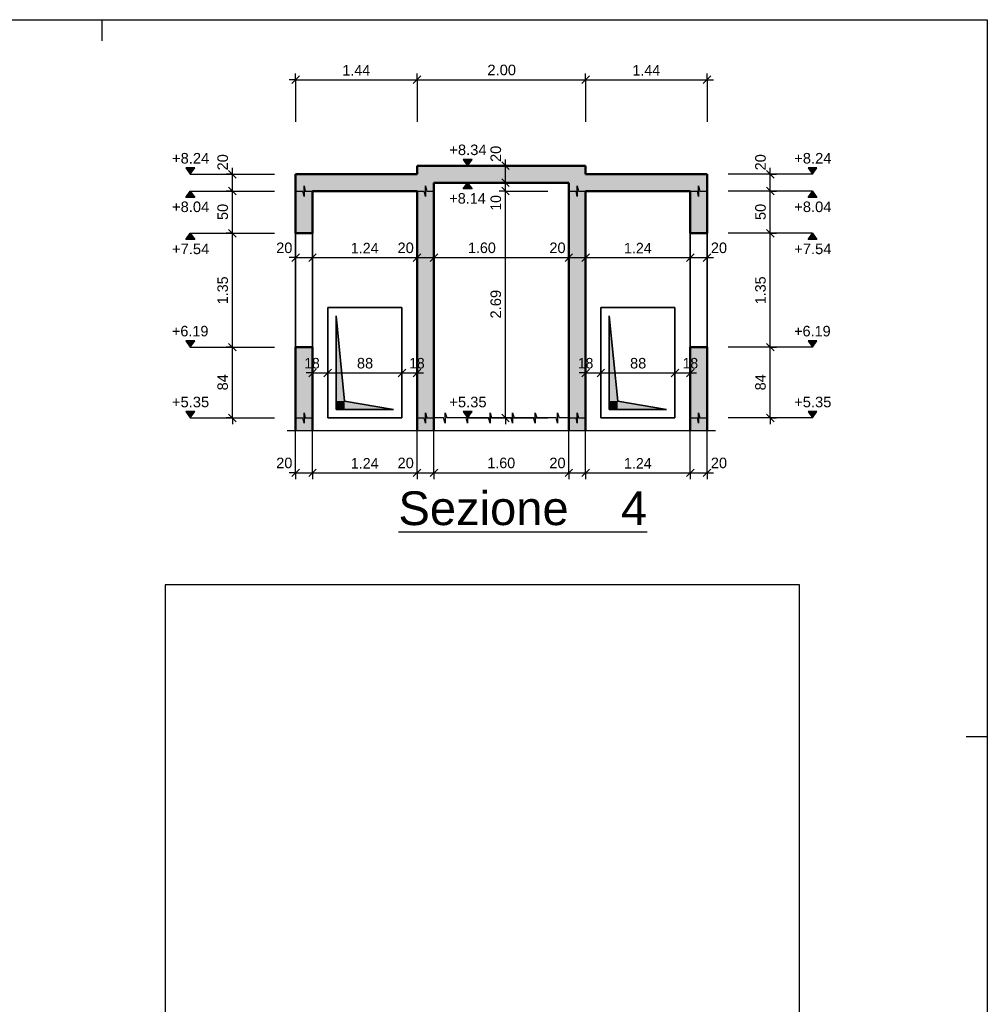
# Model space of a CAD drawing. Header units: centimetres. Extents: x 0 to 47094, y -23396 to 0.
# Tile 7 of 7: x 35593 to 47094, y -11698 to 0. Entities that reach past the tile are written whole.
import ezdxf

# ---------------------------------------------------------------- set-up
doc = ezdxf.new("R2010")
doc.units = ezdxf.units.CM
doc.header["$XCLIPFRAME"] = 2
doc.linetypes.add('AUSGEZOGEN', pattern=[0])
for name, color, linetype, lineweight in [('Aussparungszeichen', 117, 'AUSGEZOGEN', 35), ('Beton Ansicht', 117, 'AUSGEZOGEN', 35), ('Beton geschnitten', 117, 'AUSGEZOGEN', 50), ('Betonierfugen', 7, 'AUSGEZOGEN', 25), ('Schnittbegrenzung', 7, 'AUSGEZOGEN', 25), ('Standard', 7, 'AUSGEZOGEN', 13), ('Stilflaeche', 7, 'AUSGEZOGEN', 25), ('Text Schnitt', 7, 'AUSGEZOGEN', 25), ('Vermassung Schnitte', 7, 'AUSGEZOGEN', 25)]:
    doc.layers.add(name, color=color, linetype=linetype, lineweight=lineweight)
doc.styles.add('ARIAL', font='arial.ttf')
picture_1 = doc.add_image_def('image1.bmp', size_in_pixel=(1106, 1159))

msp = doc.modelspace()

# ---------------------------------------------------------------- hatches: boundary and pattern name
at = {"layer": 'Aussparungszeichen', "linetype": 'AUSGEZOGEN', "lineweight": 35, "transparency": 33554687}
for points in [[(39354, -3519), (39354, -4531), (39455, -4531)], [(42601, -3519), (42601, -4531), (42701, -4531)], [(39455, -4531), (39354, -4531), (39354, -4631), (39455, -4631)], [(39455, -4531), (39455, -4631), (40036, -4631)], [(42701, -4531), (42601, -4531), (42601, -4631), (42701, -4631)], [(42701, -4531), (42701, -4631), (43282, -4631)]]:
    msp.add_hatch(color=7, dxfattribs=at).paths.add_polyline_path(points)
at = {"layer": 'Stilflaeche', "linetype": 'AUSGEZOGEN', "lineweight": 25, "transparency": 33554687}
for points in [[(40316, -1735), (40316, -1836), (40517, -1836), (40517, -1936), (42120, -1936), (42120, -1836), (42320, -1836), (42320, -1735)], [(38873, -1836), (38873, -2036), (40517, -2036), (40517, -1836)], [(42120, -1836), (42120, -2036), (43763, -2036), (43763, -1836)], [(38873, -2537), (39074, -2537), (39074, -2036), (38873, -2036)], [(40316, -4731), (40517, -4731), (40517, -2036), (40316, -2036)], [(42120, -4731), (42320, -4731), (42320, -2036), (42120, -2036)], [(43563, -2537), (43763, -2537), (43763, -2036), (43563, -2036)], [(38873, -4731), (39074, -4731), (39074, -3890), (38873, -3890)], [(43563, -4731), (43763, -4731), (43763, -3890), (43563, -3890)], [(38873, -4882), (39074, -4882), (39074, -4731), (38873, -4731)], [(40316, -4882), (40517, -4882), (40517, -4731), (40316, -4731)], [(42120, -4882), (42320, -4882), (42320, -4731), (42120, -4731)], [(43563, -4882), (43763, -4882), (43763, -4731), (43563, -4731)]]:
    msp.add_hatch(color=91, dxfattribs=at).paths.add_polyline_path(points)
at = {"layer": 'Vermassung Schnitte', "linetype": 'AUSGEZOGEN', "lineweight": 25, "transparency": 33554687}
for points in [[(40970, -1660), (40865, -1660), (40917, -1735)], [(37674, -1760), (37568, -1760), (37621, -1836)], [(45068, -1760), (44963, -1760), (45016, -1836)], [(37674, -3814), (37568, -3814), (37621, -3890)], [(45068, -3814), (44963, -3814), (45016, -3890)], [(37674, -4656), (37568, -4656), (37621, -4731)], [(40970, -4656), (40865, -4656), (40917, -4731)], [(45068, -4656), (44963, -4656), (45016, -4731)]]:
    msp.add_hatch(color=7, dxfattribs=at).paths.add_polyline_path(points)
for points in [[(40970, -2011), (40865, -2011), (40917, -1936)], [(37674, -2111), (37568, -2111), (37621, -2036)], [(45068, -2111), (44963, -2111), (45016, -2036)], [(37674, -2612), (37568, -2612), (37621, -2537)], [(45068, -2612), (44963, -2612), (45016, -2537)]]:
    msp.add_hatch(color=7, dxfattribs=at).paths.add_polyline_path(points, flags=16)

# ---------------------------------------------------------------- linework, layer by layer
at = {"layer": 'Aussparungszeichen', "color": 7, "linetype": 'AUSGEZOGEN', "lineweight": 35, "transparency": 33554687}
for p, q in [((39254, -3419), (39254, -4731)), ((40136, -3419), (39254, -3419)), ((40136, -4731), (40136, -3419)), ((42501, -3419), (42501, -4731)), ((43382, -3419), (42501, -3419)), ((43382, -4731), (43382, -3419)), ((39354, -3519), (39455, -4531)), ((39354, -4631), (39354, -3519)), ((42601, -3519), (42701, -4531)), ((42601, -4631), (42601, -3519)), ((39455, -4531), (40036, -4631)), ((42701, -4531), (43282, -4631)), ((40036, -4631), (39354, -4631)), ((43282, -4631), (42601, -4631)), ((39254, -4731), (40136, -4731)), ((42501, -4731), (43382, -4731))]:
    msp.add_line(p, q, dxfattribs=at)
at = {"layer": 'Beton Ansicht', "color": 7, "linetype": 'AUSGEZOGEN', "lineweight": 35, "transparency": 33554687}
for p, q in [((38873, -2537), (38873, -3890)), ((39074, -3890), (39074, -2537)), ((43563, -2537), (43563, -3890)), ((43763, -3890), (43763, -2537)), ((39254, -3419), (40136, -3419)), ((39254, -4731), (39254, -3419)), ((40136, -3419), (40136, -4731)), ((42501, -3419), (43382, -3419)), ((42501, -4731), (42501, -3419)), ((43382, -3419), (43382, -4731)), ((40136, -4731), (39254, -4731)), ((43382, -4731), (42501, -4731))]:
    msp.add_line(p, q, dxfattribs=at)
at = {"layer": 'Beton geschnitten', "color": 7, "linetype": 'AUSGEZOGEN', "lineweight": 50, "transparency": 33554687}
for p, q in [((42320, -1735), (40316, -1735)), ((40316, -1735), (40316, -1836)), ((40316, -1735), (40316, -1735)), ((42320, -1836), (42320, -1735)), ((42320, -1735), (42320, -1735)), ((40316, -1836), (38873, -1836)), ((38873, -1836), (38873, -2036)), ((43763, -1836), (42320, -1836)), ((43763, -2036), (43763, -1836)), ((40517, -1936), (42120, -1936)), ((40517, -4882), (40517, -1936)), ((42120, -1936), (42120, -4882)), ((38873, -2036), (38873, -2537)), ((39074, -2537), (39074, -2036)), ((39074, -2036), (40316, -2036)), ((40316, -2036), (40316, -4882)), ((42320, -2036), (43563, -2036)), ((42320, -4882), (42320, -2036)), ((43563, -2036), (43563, -2537)), ((43763, -2537), (43763, -2036)), ((38873, -2537), (39074, -2537)), ((43563, -2537), (43763, -2537)), ((39074, -3890), (38873, -3890)), ((38873, -3890), (38873, -4882)), ((39074, -4882), (39074, -3890)), ((43763, -3890), (43563, -3890)), ((43563, -3890), (43563, -4882)), ((43763, -4882), (43763, -3890))]:
    msp.add_line(p, q, dxfattribs=at)
at = {"layer": 'Betonierfugen', "color": 7, "linetype": 'AUSGEZOGEN', "lineweight": 25, "transparency": 33554687}
for p, q in [((38974, -2036), (38974, -1973)), ((38974, -1973), (38988, -2036)), ((40416, -2036), (40416, -1973)), ((40416, -1973), (40431, -2036)), ((42220, -2036), (42220, -1973)), ((42220, -1973), (42234, -2036)), ((43663, -2036), (43663, -1973)), ((43663, -1973), (43677, -2036)), ((38873, -2036), (38960, -2036)), ((38974, -2099), (38960, -2036)), ((38974, -2036), (38974, -2099)), ((38988, -2036), (39074, -2036)), ((39074, -2036), (39074, -2036)), ((40316, -2036), (40402, -2036)), ((40416, -2099), (40402, -2036)), ((40416, -2036), (40416, -2099)), ((40431, -2036), (40517, -2036)), ((40517, -2036), (40517, -2036)), ((42120, -2036), (42206, -2036)), ((42220, -2099), (42206, -2036)), ((42220, -2036), (42220, -2099)), ((42234, -2036), (42320, -2036)), ((42320, -2036), (42320, -2036)), ((43563, -2036), (43649, -2036)), ((43663, -2099), (43649, -2036)), ((43663, -2036), (43663, -2099)), ((43677, -2036), (43763, -2036)), ((43763, -2036), (43763, -2036)), ((38974, -4731), (38974, -4669)), ((38974, -4669), (38988, -4731)), ((40416, -4731), (40416, -4669)), ((40416, -4669), (40431, -4731)), ((40650, -4731), (40650, -4669)), ((40650, -4669), (40669, -4731)), ((40917, -4731), (40917, -4669)), ((40917, -4669), (40936, -4731)), ((41185, -4731), (41185, -4669)), ((41185, -4669), (41203, -4731)), ((41452, -4731), (41452, -4669)), ((41452, -4669), (41471, -4731)), ((41719, -4731), (41719, -4669)), ((41719, -4669), (41738, -4731)), ((41986, -4731), (41986, -4669)), ((41986, -4669), (42005, -4731)), ((42220, -4731), (42220, -4669)), ((42220, -4669), (42234, -4731)), ((43663, -4731), (43663, -4669)), ((43663, -4669), (43677, -4731)), ((38873, -4731), (38960, -4731)), ((38974, -4794), (38960, -4731)), ((38974, -4731), (38974, -4794)), ((38988, -4731), (39074, -4731)), ((39074, -4731), (39074, -4731)), ((40316, -4731), (40402, -4731)), ((40416, -4794), (40402, -4731)), ((40416, -4731), (40416, -4794)), ((40431, -4731), (40517, -4731)), ((40517, -4731), (40517, -4731)), ((40632, -4731), (40517, -4731)), ((40517, -4731), (40517, -4731)), ((40650, -4794), (40632, -4731)), ((40650, -4731), (40650, -4794)), ((40784, -4731), (40669, -4731)), ((40899, -4731), (40784, -4731)), ((40917, -4794), (40899, -4731)), ((40917, -4731), (40917, -4794)), ((41051, -4731), (40936, -4731)), ((41166, -4731), (41051, -4731)), ((41185, -4794), (41166, -4731)), ((41185, -4731), (41185, -4794)), ((41318, -4731), (41203, -4731)), ((41433, -4731), (41318, -4731)), ((41452, -4794), (41433, -4731)), ((41452, -4731), (41452, -4794)), ((41585, -4731), (41471, -4731)), ((41700, -4731), (41585, -4731)), ((41719, -4794), (41700, -4731)), ((41719, -4731), (41719, -4794)), ((41853, -4731), (41738, -4731)), ((41968, -4731), (41853, -4731)), ((41986, -4794), (41968, -4731)), ((41986, -4731), (41986, -4794)), ((42120, -4731), (42005, -4731)), ((42120, -4731), (42206, -4731)), ((42220, -4794), (42206, -4731)), ((42220, -4731), (42220, -4794)), ((42234, -4731), (42320, -4731)), ((42320, -4731), (42320, -4731)), ((43563, -4731), (43649, -4731)), ((43663, -4794), (43649, -4731)), ((43663, -4731), (43663, -4794)), ((43677, -4731), (43763, -4731)), ((43763, -4731), (43763, -4731))]:
    msp.add_line(p, q, dxfattribs=at)
at = {"layer": 'Schnittbegrenzung', "color": 7, "linetype": 'AUSGEZOGEN', "lineweight": 25, "transparency": 33554687}
msp.add_line((38773, -4882), (43863, -4882), dxfattribs=at)
at = {"layer": 'Standard', "color": 7, "linetype": 'AUSGEZOGEN', "lineweight": 25, "transparency": 33554687}
for p, q in [((36573, -250), (36573, 0)), ((46844, -8517), (47094, -8517))]:
    msp.add_line(p, q, dxfattribs=at)
msp.add_lwpolyline([(47094, -23396), (0, -23396), (0, 0), (47094, 0), (47094, -23396)], close=True, dxfattribs=at)
at = {"layer": 'Vermassung Schnitte', "color": 7, "linetype": 'AUSGEZOGEN', "lineweight": 25, "transparency": 33554687}
for p, q in [((38828, -758), (38918, -668)), ((38873, -713), (38873, -638)), ((40271, -758), (40361, -668)), ((40316, -713), (40316, -638)), ((42275, -758), (42365, -668)), ((42320, -713), (42320, -638)), ((43718, -758), (43808, -668)), ((43763, -713), (43763, -638)), ((38873, -713), (38798, -713)), ((38873, -713), (38873, -788)), ((38873, -713), (38873, -1214)), ((38873, -713), (40316, -713)), ((40316, -713), (40316, -788)), ((40316, -713), (40316, -1214)), ((40316, -713), (42320, -713)), ((42320, -713), (42320, -788)), ((42320, -713), (42320, -1214)), ((42320, -713), (43763, -713)), ((43763, -713), (43763, -788)), ((43763, -713), (43763, -1214)), ((43763, -713), (43838, -713)), ((40970, -1660), (40865, -1660)), ((40865, -1660), (40917, -1735)), ((40917, -1735), (40970, -1660)), ((40917, -1735), (40917, -1735)), ((40917, -1735), (40917, -1735)), ((40917, -1735), (40917, -1735)), ((40917, -1735), (40917, -1735)), ((41368, -1735), (41293, -1735)), ((41413, -1780), (41323, -1690)), ((41368, -1735), (41368, -1660)), ((41368, -1735), (41444, -1735)), ((41368, -1735), (41869, -1735)), ((41368, -1936), (41368, -1735)), ((37674, -1760), (37568, -1760)), ((37568, -1760), (37621, -1836)), ((37621, -1836), (37674, -1760)), ((37621, -1836), (37621, -1836)), ((37621, -1836), (37621, -1836)), ((37621, -1836), (38122, -1836)), ((37621, -1836), (37621, -1836)), ((37621, -1836), (37621, -1836)), ((38122, -1836), (38047, -1836)), ((38167, -1881), (38077, -1790)), ((38122, -1836), (38122, -1760)), ((38122, -1836), (38197, -1836)), ((38122, -1836), (38623, -1836)), ((38122, -2036), (38122, -1836)), ((44515, -1836), (44440, -1836)), ((44560, -1881), (44470, -1790)), ((44515, -1836), (44515, -1760)), ((44515, -1836), (44590, -1836)), ((44515, -2036), (44515, -1836)), ((45068, -1760), (44963, -1760)), ((44963, -1760), (45016, -1836)), ((45016, -1836), (45068, -1760)), ((45016, -1836), (45016, -1836)), ((45016, -1836), (45016, -1836)), ((45016, -1836), (45016, -1836)), ((45016, -1836), (45016, -1836)), ((40865, -2011), (40917, -1936)), ((40917, -1936), (40970, -2011)), ((40917, -1936), (40917, -1936)), ((40917, -1936), (40917, -1936)), ((40917, -1936), (41418, -1936)), ((40917, -1936), (40917, -1936)), ((40917, -1936), (40917, -1936)), ((41368, -1936), (41293, -1936)), ((41413, -1981), (41323, -1891)), ((41368, -1936), (41444, -1936)), ((41368, -1936), (41869, -1936)), ((41368, -2036), (41368, -1936)), ((37568, -2111), (37621, -2036)), ((37621, -2036), (37674, -2111)), ((37621, -2036), (37621, -2036)), ((37621, -2036), (37621, -2036)), ((37621, -2036), (38122, -2036)), ((37621, -2036), (37621, -2036)), ((37621, -2036), (37621, -2036)), ((38122, -2036), (38047, -2036)), ((38167, -2081), (38077, -1991)), ((38122, -2036), (38197, -2036)), ((38122, -2036), (38623, -2036)), ((38122, -2537), (38122, -2036)), ((40970, -2011), (40865, -2011)), ((41368, -2036), (41293, -2036)), ((41413, -2081), (41323, -1991)), ((41368, -2036), (41444, -2036)), ((41368, -2036), (41869, -2036)), ((44515, -2036), (44440, -2036)), ((44560, -2081), (44470, -1991)), ((44515, -2036), (44590, -2036)), ((44515, -2537), (44515, -2036)), ((44963, -2111), (45016, -2036)), ((45016, -2036), (45068, -2111)), ((45016, -2036), (45016, -2036)), ((45016, -2036), (45016, -2036)), ((45016, -2036), (45016, -2036)), ((45016, -2036), (45016, -2036)), ((37674, -2111), (37568, -2111)), ((45068, -2111), (44963, -2111)), ((37568, -2612), (37621, -2537)), ((37621, -2537), (37674, -2612)), ((37621, -2537), (37621, -2537)), ((37621, -2537), (37621, -2537)), ((37621, -2537), (38122, -2537)), ((37621, -2537), (37621, -2537)), ((37621, -2537), (37621, -2537)), ((38122, -2537), (38047, -2537)), ((38167, -2582), (38077, -2492)), ((38122, -2537), (38197, -2537)), ((38122, -2537), (38623, -2537)), ((38122, -3890), (38122, -2537)), ((44515, -2537), (44440, -2537)), ((44560, -2582), (44470, -2492)), ((44515, -2537), (44590, -2537)), ((44515, -3890), (44515, -2537)), ((44963, -2612), (45016, -2537)), ((45016, -2537), (45068, -2612)), ((45016, -2537), (45016, -2537)), ((45016, -2537), (45016, -2537)), ((45016, -2537), (45016, -2537)), ((45016, -2537), (45016, -2537)), ((37674, -2612), (37568, -2612)), ((45068, -2612), (44963, -2612)), ((38828, -2871), (38918, -2781)), ((38873, -2826), (38873, -2751)), ((39029, -2871), (39119, -2781)), ((39074, -2826), (39074, -2751)), ((40271, -2871), (40361, -2781)), ((40316, -2826), (40316, -2751)), ((40472, -2871), (40562, -2781)), ((40517, -2826), (40517, -2751)), ((42075, -2871), (42165, -2781)), ((42120, -2826), (42120, -2751)), ((42275, -2871), (42365, -2781)), ((42320, -2826), (42320, -2751)), ((43518, -2871), (43608, -2781)), ((43563, -2826), (43563, -2751)), ((43718, -2871), (43808, -2781)), ((43763, -2826), (43763, -2751)), ((38873, -2826), (38798, -2826)), ((38873, -2826), (38873, -2902)), ((38873, -2826), (39074, -2826)), ((39074, -2826), (39074, -2902)), ((39074, -2826), (40316, -2826)), ((40316, -2826), (40316, -2902)), ((40316, -2826), (40517, -2826)), ((40517, -2826), (40517, -2902)), ((40517, -2826), (42120, -2826)), ((42120, -2826), (42120, -2902)), ((42120, -2826), (42320, -2826)), ((42320, -2826), (42320, -2902)), ((42320, -2826), (43563, -2826)), ((43563, -2826), (43563, -2902)), ((43563, -2826), (43763, -2826)), ((43763, -2826), (43763, -2902)), ((43763, -2826), (43838, -2826)), ((37674, -3814), (37568, -3814)), ((37568, -3814), (37621, -3890)), ((37621, -3890), (37674, -3814)), ((38167, -3935), (38077, -3845)), ((44560, -3935), (44470, -3845)), ((45068, -3814), (44963, -3814)), ((44963, -3814), (45016, -3890)), ((45016, -3890), (45068, -3814)), ((37621, -3890), (37621, -3890)), ((37621, -3890), (37621, -3890)), ((37621, -3890), (38122, -3890)), ((37621, -3890), (37621, -3890)), ((37621, -3890), (37621, -3890)), ((38122, -3890), (38047, -3890)), ((38122, -3890), (38197, -3890)), ((38122, -3890), (38623, -3890)), ((44515, -3890), (44440, -3890)), ((44515, -3890), (44590, -3890)), ((45016, -3890), (45016, -3890)), ((45016, -3890), (45016, -3890)), ((45016, -3890), (45016, -3890)), ((45016, -3890), (45016, -3890)), ((39074, -4197), (38999, -4197)), ((39029, -4242), (39119, -4152)), ((39074, -4197), (39074, -4122)), ((39074, -4197), (39074, -4272)), ((39074, -4197), (39074, -4698)), ((39074, -4197), (39254, -4197)), ((39209, -4242), (39299, -4152)), ((39254, -4197), (39254, -4122)), ((39254, -4197), (39254, -4272)), ((39254, -4197), (39254, -4698)), ((39254, -4197), (40136, -4197)), ((40091, -4242), (40181, -4152)), ((40136, -4197), (40136, -4122)), ((40136, -4197), (40136, -4272)), ((40136, -4197), (40136, -4698)), ((40136, -4197), (40316, -4197)), ((40271, -4242), (40361, -4152)), ((40316, -4197), (40316, -4122)), ((40316, -4197), (40316, -4272)), ((40316, -4197), (40316, -4698)), ((40316, -4197), (40391, -4197)), ((42320, -4197), (42245, -4197)), ((42275, -4242), (42365, -4152)), ((42320, -4197), (42320, -4122)), ((42320, -4197), (42320, -4272)), ((42320, -4197), (42320, -4698)), ((42320, -4197), (42501, -4197)), ((42456, -4242), (42546, -4152)), ((42501, -4197), (42501, -4122)), ((42501, -4197), (42501, -4272)), ((42501, -4197), (42501, -4698)), ((42501, -4197), (43382, -4197)), ((43337, -4242), (43427, -4152)), ((43382, -4197), (43382, -4122)), ((43382, -4197), (43382, -4272)), ((43382, -4197), (43382, -4698)), ((43382, -4197), (43563, -4197)), ((43518, -4242), (43608, -4152)), ((43563, -4197), (43563, -4122)), ((43563, -4197), (43563, -4272)), ((43563, -4197), (43563, -4698)), ((43563, -4197), (43638, -4197)), ((37674, -4656), (37568, -4656)), ((37568, -4656), (37621, -4731)), ((37621, -4731), (37674, -4656)), ((40970, -4656), (40865, -4656)), ((40865, -4656), (40917, -4731)), ((40917, -4731), (40970, -4656)), ((45068, -4656), (44963, -4656)), ((44963, -4656), (45016, -4731)), ((45016, -4731), (45068, -4656)), ((37621, -4731), (37621, -4731)), ((37621, -4731), (37621, -4731)), ((37621, -4731), (38122, -4731)), ((37621, -4731), (37621, -4731)), ((37621, -4731), (37621, -4731)), ((38122, -4731), (38047, -4731)), ((38167, -4776), (38077, -4686)), ((38122, -4731), (38197, -4731)), ((38122, -4731), (38623, -4731)), ((38122, -4731), (38122, -4806)), ((40917, -4731), (40917, -4731)), ((40917, -4731), (40917, -4731)), ((40917, -4731), (41418, -4731)), ((40917, -4731), (40917, -4731)), ((40917, -4731), (40917, -4731)), ((41368, -4731), (41293, -4731)), ((41413, -4776), (41323, -4686)), ((41368, -4731), (41444, -4731)), ((41368, -4731), (41869, -4731)), ((41368, -4731), (41368, -4806)), ((44515, -4731), (44014, -4731)), ((44515, -4731), (44440, -4731)), ((44560, -4776), (44470, -4686)), ((44515, -4731), (44590, -4731)), ((44515, -4731), (44515, -4806)), ((45016, -4731), (44515, -4731)), ((45016, -4731), (45016, -4731)), ((45016, -4731), (45016, -4731)), ((45016, -4731), (45016, -4731)), ((45016, -4731), (45016, -4731)), ((38828, -5428), (38918, -5338)), ((38873, -5383), (38873, -5307)), ((39029, -5428), (39119, -5338)), ((39074, -5383), (39074, -5307)), ((40271, -5428), (40361, -5338)), ((40316, -5383), (40316, -5307)), ((40472, -5428), (40562, -5338)), ((40517, -5383), (40517, -5307)), ((42075, -5428), (42165, -5338)), ((42120, -5383), (42120, -5307)), ((42275, -5428), (42365, -5338)), ((42320, -5383), (42320, -5307)), ((43518, -5428), (43608, -5338)), ((43563, -5383), (43563, -5307)), ((43718, -5428), (43808, -5338)), ((43763, -5383), (43763, -5307)), ((38873, -5383), (38798, -5383)), ((38873, -5383), (38873, -5458)), ((38873, -5383), (39074, -5383)), ((39074, -5383), (39074, -5458)), ((39074, -5383), (40316, -5383)), ((40316, -5383), (40316, -5458)), ((40316, -5383), (40517, -5383)), ((40517, -5383), (40517, -5458)), ((40517, -5383), (42120, -5383)), ((42120, -5383), (42120, -5458)), ((42120, -5383), (42320, -5383)), ((42320, -5383), (42320, -5458)), ((42320, -5383), (43563, -5383)), ((43563, -5383), (43563, -5458)), ((43563, -5383), (43763, -5383)), ((43763, -5383), (43763, -5458)), ((43763, -5383), (43838, -5383))]:
    msp.add_line(p, q, dxfattribs=at)
for points in [[(40917, -1735), (40682, -1735), (40682, -1735), (40416, -1735)], [(44515, -1836), (44483, -1836), (44483, -1836), (44014, -1836)], [(45016, -1836), (44780, -1836), (44780, -1836), (44515, -1836)], [(41368, -4731), (41368, -3577), (41368, -3577), (41368, -2036)], [(44515, -2036), (44483, -2036), (44483, -2036), (44014, -2036)], [(45016, -2036), (44780, -2036), (44780, -2036), (44515, -2036)], [(38873, -2826), (38873, -2795), (38873, -2795), (38873, -2795), (38873, -2795), (38873, -2795), (38873, -2795), (38873, -2795), (38873, -2795), (38873, -2795), (38873, -2795), (38873, -2795), (38873, -2795), (38873, -2696), (38873, -2696), (38873, -2325)], [(39074, -2826), (39074, -2795), (39074, -2795), (39074, -2795), (39074, -2795), (39074, -2795), (39074, -2795), (39074, -2795), (39074, -2795), (39074, -2795), (39074, -2795), (39074, -2795), (39074, -2795), (39074, -2617), (39074, -2617), (39074, -2325)], [(40316, -2826), (40316, -2795), (40316, -2795), (40316, -2795), (40316, -2795), (40316, -2795), (40316, -2795), (40316, -2795), (40316, -2795), (40316, -2325)], [(40517, -2826), (40517, -2795), (40517, -2795), (40517, -2795), (40517, -2795), (40517, -2795), (40517, -2795), (40517, -2795), (40517, -2795), (40517, -2325)], [(42120, -2826), (42120, -2795), (42120, -2795), (42120, -2795), (42120, -2795), (42120, -2325)], [(42320, -2826), (42320, -2795), (42320, -2795), (42320, -2795), (42320, -2795), (42320, -2325)], [(43563, -2826), (43563, -2795), (43563, -2795), (43563, -2325)], [(43763, -2826), (43763, -2795), (43763, -2795), (43763, -2325)], [(44515, -2537), (44483, -2537), (44483, -2537), (44483, -2537), (44483, -2537), (44014, -2537)], [(45016, -2537), (44780, -2537), (44780, -2537), (44780, -2537), (44780, -2537), (44515, -2537)], [(38122, -4731), (38122, -4441), (38122, -4441), (38122, -3890)], [(44515, -3890), (44483, -3890), (44483, -3890), (44483, -3890), (44483, -3890), (44483, -3890), (44483, -3890), (44014, -3890)], [(44515, -4731), (44515, -4321), (44515, -4321), (44515, -3890)], [(45016, -3890), (44946, -3890), (44946, -3890), (44779, -3890), (44779, -3890), (44779, -3890), (44779, -3890), (44779, -3890), (44779, -3890), (44779, -3890), (44779, -3890), (44515, -3890)], [(38873, -5383), (38873, -5351), (38873, -5351), (38873, -5351), (38873, -5351), (38873, -5351), (38873, -5351), (38873, -5351), (38873, -5351), (38873, -5351), (38873, -5351), (38873, -5351), (38873, -5351), (38873, -5164), (38873, -5164), (38873, -4882)], [(39074, -5383), (39074, -5351), (39074, -5351), (39074, -5351), (39074, -5351), (39074, -5351), (39074, -5351), (39074, -5351), (39074, -5351), (39074, -5351), (39074, -5351), (39074, -5351), (39074, -5351), (39074, -5014), (39074, -5014), (39074, -4882)], [(40316, -5383), (40316, -5351), (40316, -5351), (40316, -5351), (40316, -5351), (40316, -5351), (40316, -5351), (40316, -5351), (40316, -5351), (40316, -4882)], [(40517, -5383), (40517, -5351), (40517, -5351), (40517, -5351), (40517, -5351), (40517, -5351), (40517, -5351), (40517, -5351), (40517, -5351), (40517, -4882)], [(42120, -5383), (42120, -5351), (42120, -5351), (42120, -5351), (42120, -5351), (42120, -4882)], [(42320, -5383), (42320, -5351), (42320, -5351), (42320, -5351), (42320, -5351), (42320, -4882)], [(43563, -5383), (43563, -5351), (43563, -5351), (43563, -4882)], [(43763, -5383), (43763, -5351), (43763, -5351), (43763, -4882)]]:
    msp.add_lwpolyline(points, dxfattribs=at)

# ---------------------------------------------------------------- texts
at = {"layer": 'Text Schnitt', "color": 7, "linetype": 'AUSGEZOGEN', "lineweight": 25, "transparency": 33554687, "insert": (40095, -6010), "char_height": 400.8, "width": 3318.23, "attachment_point": 7, "style": 'ARIAL'}
msp.add_mtext('{\\LSezione    4}', dxfattribs=at)
at = {"layer": 'Vermassung Schnitte', "color": 7, "linetype": 'AUSGEZOGEN', "lineweight": 25, "transparency": 33554687, "attachment_point": 7, "style": 'ARIAL'}
for s, insert, char_height, width in [('\\W0.97;1.44', (39429, -663), 125.25, 401.05), ('\\W1.00;2.00', (41152, -661), 125.25, 402.76), ('\\W0.97;1.44', (42876, -663), 125.25, 401.05), ('\\W1.00;+8.34', (40700, -1610), 125.25, 504.98), ('\\W1.00;+8.24', (37404, -1710), 125.25, 504.98), ('\\W1.00;+8.24', (44799, -1710), 125.25, 504.99), ('\\W0.98;+8.14', (40700, -2187), 125.25, 503.66), ('\\W1.00;+8.04', (37404, -2287), 125.25, 504.98), ('\\W1.00;+8.04', (44799, -2287), 125.25, 504.99), ('\\W1.00;+7.54', (37404, -2787), 125.25, 504.98), ('\\W0.99;20', (38642, -2774), 125.2, 256.64), ('\\W0.97;1.24', (39529, -2776), 125.25, 401.05), ('\\W0.99;20', (40085, -2774), 125.2, 256.64), ('\\W0.97;1.60', (40922, -2774), 125.25, 401.04), ('\\W0.99;20', (41889, -2774), 125.2, 256.64), ('\\W0.97;1.24', (42775, -2776), 125.25, 401.05), ('\\W0.99;20', (43808, -2774), 125.2, 256.64), ('\\W1.00;+7.54', (44799, -2787), 125.25, 504.99), ('\\W0.98;+6.19', (37403, -3764), 125.25, 503.66), ('\\W0.98;+6.19', (44798, -3764), 125.25, 503.66), ('\\W0.94;18', (38977, -4145), 125.2, 253.73), ('\\W0.99;88', (39602, -4145), 125.2, 256.64), ('\\W0.94;18', (40224, -4145), 125.2, 253.73), ('\\W0.94;18', (42229, -4145), 125.2, 253.73), ('\\W0.99;88', (42848, -4145), 125.2, 256.64), ('\\W0.94;18', (43474, -4145), 125.2, 253.73), ('\\W1.00;+5.35', (37403, -4606), 125.25, 504.98), ('\\W1.00;+5.35', (40700, -4606), 125.25, 504.98), ('\\W1.00;+5.35', (44798, -4606), 125.25, 504.98), ('\\W0.99;20', (38642, -5330), 125.2, 256.64), ('\\W0.97;1.24', (39529, -5333), 125.25, 401.05), ('\\W0.99;20', (40085, -5330), 125.2, 256.64), ('\\W0.97;1.60', (41152, -5330), 125.25, 401.05), ('\\W0.99;20', (41889, -5330), 125.2, 256.64), ('\\W0.97;1.24', (42775, -5333), 125.25, 401.05), ('\\W0.99;20', (43808, -5330), 125.2, 256.64)]:
    msp.add_mtext(s, dxfattribs=dict(at, insert=insert, char_height=char_height, width=width))
at = {"layer": 'Vermassung Schnitte', "color": 7, "linetype": 'AUSGEZOGEN', "lineweight": 25, "transparency": 33554687, "attachment_point": 7, "rotation": 90, "style": 'ARIAL'}
for s, insert, char_height, width in [('\\W0.99;20', (41316, -1690), 125.2, 256.64), ('\\W0.99;20', (38070, -1790), 125.2, 256.64), ('\\W0.99;20', (44462, -1790), 125.2, 256.64), ('\\W0.94;10', (41316, -2267), 125.2, 253.73), ('\\W0.99;50', (38070, -2380), 125.2, 256.64), ('\\W0.99;50', (44462, -2380), 125.2, 256.64), ('\\W0.97;1.35', (38070, -3380), 125.25, 401.04), ('\\W0.97;1.35', (44462, -3380), 125.25, 401.04), ('\\W1.00;2.69', (41316, -3550), 125.25, 402.76), ('\\W0.99;84', (38070, -4404), 125.2, 256.64), ('\\W0.99;84', (44462, -4404), 125.2, 256.64)]:
    msp.add_mtext(s, dxfattribs=dict(at, insert=insert, char_height=char_height, width=width))

# ---------------------------------------------------------------- pictures from other files: only their frames are drawn
at = {"layer": 'Vermassung Schnitte', "transparency": 33554687}
image = msp.add_image(picture_1, insert=(37324, -14614), size_in_units=(7538, 7900), dxfattribs=at)
image.set_boundary_path([(1105.5, 1158.5), (1105.5, -0.5), (-0.5, -0.5), (-0.5, 1158.5), (1105.5, 1158.5)])

doc.saveas('drawing.dxf')
